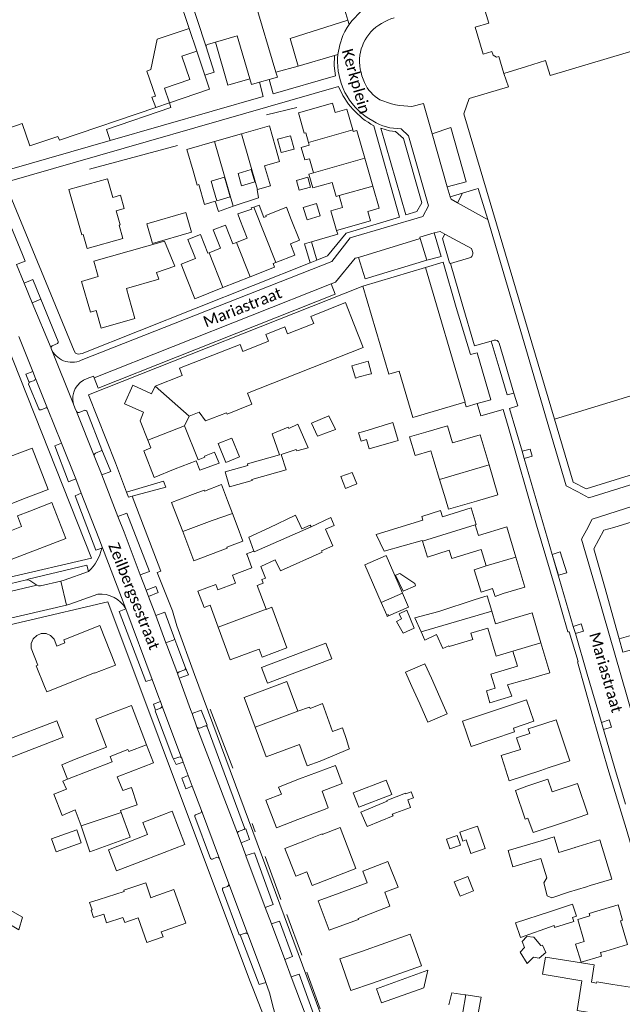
# Model space of a CAD drawing. Extents: x 177628 to 188968, y 384226 to 390673.
# Tile 192 of 256: x 184747 to 184882, y 384926 to 385147. Entities that reach past the tile are written whole.
import ezdxf

# ---------------------------------------------------------------- set-up
doc = ezdxf.new("R2010")
doc.units = 0
for name, color, linetype, lineweight in [('B01_D', 14, 'Continuous', 9), ('B01_F', 14, 'Continuous', 9), ('B01_T', 14, 'Continuous', 9), ('B02_D', 14, 'Continuous', 9), ('B02_F', 14, 'Continuous', 9), ('B02_T', 14, 'Continuous', 9), ('B07_D', 14, 'Continuous', 9), ('B11_F', 14, 'Continuous', 9), ('B11_S', 14, 'Continuous', 9), ('B14_F', 14, 'Continuous', 9), ('T01_F', 253, 'Continuous', 9), ('T01_T', 253, 'Continuous', 9), ('T03_F', 253, 'Continuous', 9), ('T03_T', 253, 'Continuous', 9), ('T04_F', 253, 'HAAG', 9), ('T04_T', 253, 'HAAG', 9), ('T05_F', 253, 'Continuous', 9), ('T22_D', 253, 'Continuous', 9), ('T22_F', 253, 'Continuous', 9), ('V00_F', 8, 'Continuous', 9), ('V00_T', 8, 'Continuous', 9), ('Z06', 7, 'Continuous', 9)]:
    doc.layers.add(name, color=color, linetype=linetype, lineweight=lineweight)
doc.styles.add('Legend', font='calibri.ttf')
doc.linetypes.add('HAAG', pattern='A,4,-1,[5,TOPOCAD.SHX,S=0.35,R=0,X=-0.35,Y=-0.35],-1', length=6)

msp = doc.modelspace()

# ---------------------------------------------------------------- linework, layer by layer
at = {"layer": 'B01_D', "linetype": 'Continuous'}
for points in [[(184864.564, 385137.539), (184865.574, 385134.149), (184886.896, 385140.498), (184885.847, 385144.02), (184889.175, 385145.011), (184888.067, 385148.733)], [(184810.568, 385121.234), (184810.905, 385121.331)], [(184804.137, 385118.114), (184805.069, 385114.873), (184801.713, 385113.91), (184802.987, 385109.464), (184800.123, 385108.643)], [(184811.696, 385118.571), (184809.877, 385118.051)], [(184785.677, 385112.824), (184786.592, 385109.641), (184786.971, 385109.749), (184788.248, 385105.298), (184790.669, 385105.993)], [(184796.552, 385109.427), (184795.748, 385112.234), (184798.721, 385113.086), (184799.502, 385110.361)], [(184790.263, 385108.66), (184789.726, 385110.531), (184792.724, 385111.391), (184793.243, 385109.582)], [(184812.479, 385109.002), (184816.788, 385110.234), (184817.693, 385107.068), (184818.374, 385107.263)], [(184800.123, 385108.643), (184800.004, 385108.609)], [(184767.712, 385106.874), (184769.456, 385107.368), (184770.297, 385104.4), (184768.454, 385103.878), (184769.349, 385100.719), (184769.131, 385100.657)], [(184818.374, 385107.263), (184819.142, 385104.582), (184816.521, 385103.832)], [(184807.666, 385101.912), (184806.587, 385104.661), (184801.984, 385102.844), (184802.079, 385102.603)], [(184796.181, 385101.919), (184797.82, 385097.765), (184795.387, 385096.805)], [(184795.387, 385096.805), (184794.626, 385096.505), (184792.98, 385100.678), (184790.217, 385099.588), (184791.841, 385095.472), (184789.273, 385094.459)], [(184771.411, 385094.838), (184779.33, 385097.07), (184781.639, 385091.455), (184777.477, 385090.048)], [(184789.273, 385094.459), (184789.007, 385094.354), (184787.354, 385098.545), (184784.54, 385097.435), (184786.205, 385093.214), (184783.008, 385091.953), (184784.239, 385088.837)], [(184770.783, 385086.458), (184771.316, 385084.56)], [(184797.872, 385063.057), (184823.778, 385073.298), (184821.69, 385078.585)], [(184783.77, 385055.708), (184784.798, 385057.888)], [(184784.798, 385057.888), (184787.068, 385058.785)], [(184786.804, 385048.093), (184783.77, 385055.708)], [(184837.814, 385054.329), (184834.126, 385053.24), (184835.359, 385049.085), (184838.894, 385050.134), (184839.56, 385047.888)], [(184781.68, 385046.07), (184786.353, 385047.898)], [(184785.575, 385040.361), (184788.167, 385041.351), (184788.253, 385041.127), (184792.027, 385042.565), (184793.387, 385038.996)], [(184748.357, 385039.587), (184745.101, 385038.341)], [(184842.163, 385039.417), (184842.869, 385037.037), (184849.117, 385038.887)], [(184749.196, 385036.632), (184746.411, 385035.551), (184747.333, 385033.196), (184740.894, 385030.671), (184741.253, 385029.752)], [(184852.534, 385014.258), (184853.368, 385011.436), (184856.766, 385012.442)], [(184847.883, 385009.333), (184851.647, 385010.445), (184853.489, 385004.199), (184857.252, 385005.309)], [(184857.252, 385005.309), (184858.261, 385001.898)], [(184859.232, 384998.614), (184860.671, 384999.044)], [(184767.215, 384991.312), (184763.911, 384990.048), (184766.322, 384983.761), (184759.568, 384981.17)], [(184862.119, 384988.336), (184860.675, 384987.862), (184861.014, 384986.84), (184858.055, 384985.858), (184858.927, 384983.231)], [(184768.683, 384977.139), (184772.187, 384978.477)], [(184819.081, 384975.681), (184817.541, 384979.678), (184809.496, 384976.667)], [(184863.502, 384978.59), (184865.185, 384979.148)], [(184809.109, 384967.565), (184815.237, 384969.94)], [(184776.386, 384967.699), (184774.447, 384966.948), (184775.5, 384964.21)], [(184810.826, 384962.882), (184814.569, 384964.358), (184814.61, 384964.254)], [(184864.123, 384962.985), (184856.21, 384960.624), (184857.282, 384957.031), (184863.544, 384958.9)], [(184773.035, 384957.826), (184779.249, 384960.218)], [(184871.899, 384961.563), (184871.155, 384961.331), (184871.165, 384961.299), (184867.551, 384960.196)], [(184818.369, 384951.116), (184824.628, 384953.43)], [(184873.706, 384952.523), (184874.58, 384952.786)], [(184776.789, 384950.278), (184776.243, 384950.086)], [(184876.069, 384947.04), (184874.326, 384946.521), (184874.468, 384946.046), (184871.768, 384945.238), (184873.244, 384940.305)], [(184822.643, 384945.44), (184822.724, 384945.22), (184820.828, 384944.523)], [(184778.588, 384942.437), (184779.441, 384942.736)], [(184823.361, 384938.068), (184834.304, 384941.907), (184834.717, 384940.732)], [(184876.855, 384937.796), (184878.04, 384938.146)], [(184836.802, 384934.799), (184825.863, 384930.972)], [(184875.46, 384935.088), (184874.825, 384931.155)], [(184872.685, 384931.5), (184865.163, 384932.714)], [(184875.959, 384930.972), (184876.006, 384931.262), (184879.62, 384930.681)]]:
    msp.add_lwpolyline(points, dxfattribs=at)
at = {"layer": 'B01_F', "linetype": 'Continuous'}
for points in [[(184812.479, 385109.002), (184811.579, 385112.052), (184812.618, 385112.36)], [(184771.411, 385094.838), (184763.475, 385092.591), (184764.482, 385089.135)], [(184787.201, 385045.819), (184791.548, 385047.356)], [(184848.794, 385033.587), (184849.534, 385031.19)], [(184852.661, 385019.307), (184850.177, 385018.521)], [(184855.119, 385018.165), (184853.271, 385017.542)], [(184763.616, 385000.422), (184752.954, 384996.179), (184752.436, 384997.387)], [(184801.781, 384996.633), (184806.691, 384998.513)], [(184859.232, 384998.614), (184856.085, 384997.763), (184856.997, 384995.196)], [(184810.506, 384981.624), (184811.22, 384979.606)], [(184769.605, 384969.129), (184769.429, 384969.613), (184773.172, 384970.898), (184771.904, 384974.788), (184769.987, 384974.069), (184768.683, 384977.139)], [(184857.847, 384974.11), (184860.367, 384975.027)], [(184815.952, 384970.217), (184815.237, 384969.94)], [(184869.263, 384967.181), (184861.794, 384964.675)], [(184818.632, 384965.804), (184814.61, 384964.254)], [(184824.628, 384953.43), (184823.671, 384956.024), (184829.274, 384958.208)], [(184773.035, 384957.826), (184768.566, 384956.105)], [(184770.184, 384951.805), (184775.142, 384953.382), (184776.243, 384950.086)], [(184873.706, 384952.523), (184869.733, 384951.311)], [(184822.643, 384945.44), (184829.702, 384948.184)], [(184775.34, 384940.054), (184779.012, 384941.294), (184778.588, 384942.437)], [(184875.46, 384935.088), (184864.533, 384936.799)], [(184876.855, 384937.796), (184877.083, 384937.008), (184872.543, 384935.691)], [(184874.825, 384931.155), (184875.959, 384930.972)]]:
    msp.add_lwpolyline(points, dxfattribs=at)
at = {"layer": 'B01_T', "linetype": 'Continuous'}
for points in [[(184779.92, 385159.38), (184784.81, 385144.665)], [(184855.23, 385134.63), (184854.12, 385138.41), (184853.6, 385138.26), (184852.81, 385138.71), (184852.56, 385139.54), (184850.6, 385138.97), (184848.82, 385144.99), (184851.88, 385145.89), (184850.33, 385151.12), (184851.1, 385151.41), (184849.947, 385155.449)], [(184784.81, 385144.665), (184777.685, 385142.33), (184776.23, 385135.47), (184775.38, 385135.16), (184777.27, 385129.54), (184776.47, 385129.28), (184777.365, 385126.985)], [(184860.3, 385136.21), (184864.564, 385137.539)], [(184860.3, 385136.21), (184855.23, 385134.63)], [(184777.365, 385126.985), (184755.81, 385119.65), (184755.4, 385120.53), (184749.16, 385118.43), (184747.48, 385123.42), (184742.955, 385121.87), (184740.23, 385129.59)], [(184810.568, 385121.234), (184809.263, 385125.799), (184816.896, 385127.981), (184817.489, 385125.904), (184820.096, 385126.649), (184821.43, 385121.978)], [(184790.517, 385119.412), (184796.542, 385121.138)], [(184796.542, 385121.138), (184802.76, 385122.92), (184804.137, 385118.114)], [(184821.43, 385121.978), (184821.527, 385121.639), (184822.373, 385121.881), (184824.149, 385115.665)], [(184785.677, 385112.824), (184784.3, 385117.63), (184790.517, 385119.412)], [(184824.149, 385115.665), (184825.933, 385109.422)], [(184767.712, 385106.874), (184766.522, 385111.065), (184757.896, 385108.62), (184760.775, 385098.462), (184761.093, 385098.553), (184761.976, 385095.439), (184769.967, 385097.704), (184769.131, 385100.657)], [(184825.933, 385109.422), (184827.354, 385104.448), (184824.802, 385103.719), (184825.397, 385101.634), (184817.771, 385099.455)], [(184817.771, 385099.455), (184816.521, 385103.832)], [(184804.219, 385092.272), (184808.479, 385093.955), (184807.487, 385096.465), (184809.503, 385097.261), (184807.666, 385101.912)], [(184798.442, 385089.073), (184803.938, 385091.245), (184803.625, 385092.037), (184804.219, 385092.272)], [(184823.704, 385087.035), (184837.694, 385091.159)], [(184837.694, 385091.159), (184846.575, 385061.026)], [(184764.482, 385089.135), (184760.763, 385088.081), (184762.719, 385081.182), (184764.012, 385081.549), (184765.129, 385077.609), (184772.679, 385079.749), (184771.316, 385084.56)], [(184784.239, 385088.837), (184786.077, 385084.187), (184792.352, 385086.667)], [(184792.352, 385086.667), (184798.442, 385089.073)], [(184846.472, 385060.996), (184834.888, 385057.583), (184831.827, 385067.969), (184829.523, 385067.29), (184823.704, 385087.035)], [(184821.69, 385078.585), (184819.825, 385083.31), (184812.025, 385080.21), (184812.735, 385078.67), (184806.805, 385076.335), (184806.24, 385077.9), (184801.94, 385076.175), (184802.57, 385074.69), (184796.81, 385072.38), (184796.205, 385073.955), (184782.665, 385068.62), (184783.27, 385067.02), (184777.18, 385064.625)], [(184777.18, 385064.625), (184776.37, 385062.875), (184772.185, 385064.805), (184770.36, 385060.655), (184774.62, 385058.78), (184773.865, 385056.875), (184775.59, 385052.49)], [(184846.575, 385061.026), (184846.472, 385060.996)], [(184837.814, 385054.329), (184842.608, 385055.752), (184843.746, 385051.917), (184849.92, 385053.75), (184851.915, 385047.03)], [(184744.742, 385048.838), (184749.683, 385050.732), (184753.238, 385041.459), (184748.357, 385039.587)], [(184775.59, 385052.49), (184776.255, 385050.8), (184774.68, 385050.105), (184776.96, 385044.195), (184781.68, 385046.07)], [(184851.915, 385047.03), (184853.91, 385040.31), (184849.117, 385038.887)], [(184783.366, 385032.04), (184780.878, 385038.573), (184785.575, 385040.361)], [(184749.196, 385036.632), (184754.114, 385038.532), (184757.205, 385030.531), (184743.062, 385025.068)], [(184795.543, 385033.369), (184796.848, 385029.93), (184793.263, 385028.565), (184793.342, 385028.36), (184785.853, 385025.508), (184783.366, 385032.04)], [(184857.929, 385026.346), (184855.9, 385033.102), (184849.534, 385031.19)], [(184791.285, 385010.69), (184789.484, 385015.557), (184788.152, 385015.064), (184786.788, 385018.749), (184790.82, 385020.242), (184791.261, 385019.051), (184795.188, 385020.504), (184794.521, 385022.309), (184798.855, 385023.913), (184797.772, 385026.838)], [(184797.772, 385026.838), (184797.682, 385027.082), (184799.309, 385027.684)], [(184843.607, 385025.998), (184843.033, 385027.909)], [(184855.119, 385018.165), (184859.95, 385019.616), (184857.929, 385026.346)], [(184802.032, 385014.624), (184803.336, 385015.107), (184806.7, 385006.02), (184801.139, 385003.961), (184800.486, 385005.725), (184798.629, 385005.037)], [(184863.527, 385007.161), (184861.552, 385013.854), (184856.766, 385012.442)], [(184763.616, 385000.422), (184763.653, 385000.329), (184768.325, 385002.18), (184764.823, 385011.02), (184756.792, 385007.838), (184757.017, 385007.147), (184755.207, 385006.432), (184754.593, 385007.984), (184753.816, 385008.763), (184752.808, 385009.202), (184751.708, 385009.239), (184750.696, 385008.795), (184749.91, 385008.047), (184749.458, 385007.034), (184749.46, 385005.942), (184750.948, 385002.175), (184750.594, 385002.035), (184752.436, 384997.387)], [(184798.629, 385005.037), (184794.01, 385003.327), (184791.285, 385010.69)], [(184860.671, 384999.044), (184865.501, 385000.469), (184863.527, 385007.161)], [(184799.563, 384988.255), (184797.107, 384994.908), (184801.781, 384996.633)], [(184767.215, 384991.312), (184771.891, 384993.105), (184775.259, 384984.316)], [(184865.185, 384979.148), (184870.01, 384980.751), (184866.955, 384989.943), (184862.119, 384988.336)], [(184810.506, 384981.624), (184809.495, 384984.363), (184802.018, 384981.604), (184799.563, 384988.255)], [(184775.259, 384984.316), (184776.817, 384980.251), (184772.187, 384978.477)], [(184811.22, 384979.606), (184814.099, 384980.669)], [(184809.109, 384967.565), (184804.383, 384965.738), (184801.998, 384971.908), (184805.46, 384973.241), (184804.833, 384974.864), (184809.496, 384976.667)], [(184869.263, 384967.181), (184874.056, 384968.786), (184871.75, 384975.674), (184866.06, 384973.769), (184865.108, 384976.614), (184860.367, 384975.027)], [(184779.249, 384960.218), (184783.874, 384962.002), (184780.991, 384969.475), (184776.386, 384967.699)], [(184810.826, 384962.882), (184806.246, 384961.074), (184808.681, 384954.908), (184811.131, 384955.876)], [(184874.58, 384952.786), (184879.394, 384954.26), (184876.707, 384963.035), (184871.899, 384961.563)], [(184811.131, 384955.876), (184812.337, 384952.795), (184822.129, 384956.65)], [(184779.441, 384942.736), (184784.063, 384944.378), (184781.387, 384951.912), (184776.789, 384950.278)], [(184818.369, 384951.116), (184813.71, 384949.396), (184816.147, 384942.794), (184820.828, 384944.523)], [(184878.04, 384938.146), (184882.901, 384939.595), (184881.313, 384944.923), (184881.822, 384945.075), (184880.815, 384948.455), (184876.069, 384947.04)], [(184823.361, 384938.068), (184818.544, 384936.383), (184821.028, 384929.281), (184825.863, 384930.972)], [(184878.493, 384923.736), (184883.339, 384922.955), (184884.458, 384929.902), (184879.62, 384930.681)]]:
    msp.add_lwpolyline(points, dxfattribs=at)
at = {"layer": 'B02_D', "linetype": 'Continuous'}
for points in [[(184808.28, 385117.686), (184805.386, 385116.904), (184804.577, 385119.897), (184807.471, 385120.679), (184808.28, 385117.686)], [(184797.978, 385046.823), (184792.907, 385045.396), (184793.849, 385042.049), (184798.92, 385043.476), (184798.857, 385043.701)], [(184837.119, 385034.597), (184836.858, 385035.43), (184841.044, 385036.743), (184841.489, 385035.324), (184847.912, 385037.337), (184849.061, 385033.671), (184848.794, 385033.587)], [(184848.852, 385016.865), (184851.53, 385017.656), (184852.534, 385014.258)], [(184861.918, 384989.591), (184857.364, 384988.055), (184857.646, 384987.219), (184847.889, 384983.928), (184845.98, 384989.588), (184860.292, 384994.413), (184861.918, 384989.591)]]:
    msp.add_lwpolyline(points, dxfattribs=at)
at = {"layer": 'B02_F', "linetype": 'Continuous'}
for points in [[(184812.419, 385005.974), (184800.98, 385001.661), (184802.32, 384998.142), (184816.723, 385003.557)], [(184743.473, 384985.177), (184755.186, 384989.681), (184756.603, 384985.993), (184744.89, 384981.489)], [(184830.167, 384973.21), (184822.801, 384970.333), (184821.549, 384973.547)], [(184829.129, 384971.692), (184823.217, 384969.271), (184824.617, 384966.016)], [(184771.599, 384963.631), (184769.605, 384969.129)], [(184857.857, 384944.429), (184865.666, 384947.026)], [(184865.666, 384947.026), (184870.577, 384948.659), (184871.474, 384945.961), (184870.619, 384945.636), (184870.925, 384944.731)], [(184837.337, 384929.909), (184827.854, 384926.523), (184826.75, 384929.695), (184838.208, 384933.876)]]:
    msp.add_lwpolyline(points, dxfattribs=at)
at = {"layer": 'B02_T', "linetype": 'Continuous'}
for points in [[(184780.404, 385128.019), (184779.283, 385131.314), (184784.972, 385133.25), (184783.194, 385138.475), (184786.498, 385139.6)], [(184786.498, 385139.6), (184788.318, 385134.25)], [(184788.318, 385134.25), (184789.397, 385131.08), (184780.404, 385128.019)], [(184799.309, 385027.684), (184798.14, 385030.842), (184802.704, 385032.885)], [(184827.793, 385016.18), (184824.114, 385024.634), (184828.882, 385026.709), (184832.561, 385018.254)], [(184832.561, 385018.254), (184827.793, 385016.18)], [(184816.723, 385003.557), (184815.39, 385007.094), (184812.419, 385005.974)]]:
    msp.add_lwpolyline(points, dxfattribs=at)
at = {"layer": 'B07_D', "linetype": 'Continuous'}
for points in [[(184800.123, 385108.643), (184796.542, 385121.138)], [(184821.43, 385121.978), (184811.53, 385119.15)], [(184794.684, 385104.873), (184790.517, 385119.412)], [(184824.149, 385115.665), (184812.618, 385112.36)], [(184825.933, 385109.422), (184818.374, 385107.263)], [(184804.219, 385092.272), (184799.3, 385104.721)], [(184798.442, 385089.073), (184795.387, 385096.805)], [(184792.352, 385086.667), (184789.273, 385094.459)], [(184777.18, 385064.625), (184784.798, 385057.888)], [(184775.59, 385052.49), (184783.77, 385055.708)], [(184840.834, 385043.741), (184851.915, 385047.03)], [(184783.366, 385032.04), (184789.996, 385034.564), (184794.481, 385036.14)], [(184799.309, 385027.684), (184799.363, 385027.537), (184812.097, 385033.129)], [(184836.999, 385029.886), (184848.794, 385033.587)], [(184857.929, 385026.346), (184851.289, 385024.35)], [(184791.285, 385010.69), (184802.017, 385014.664)], [(184836.708, 385009.582), (184852.534, 385014.258)], [(184857.252, 385005.309), (184863.527, 385007.161)], [(184799.563, 384988.255), (184809.162, 384991.813)], [(184757.578, 384976.621), (184767.603, 384980.497), (184767.143, 384981.724), (184771.13, 384983.254), (184771.305, 384982.798), (184775.259, 384984.316)], [(184760.649, 384966.159), (184769.605, 384969.129)], [(184844.813, 384916.693), (184844.718, 384916.712), (184846.754, 384928.338)]]:
    msp.add_lwpolyline(points, dxfattribs=at)
at = {"layer": 'B11_F', "linetype": 'Continuous'}
for points in [[(184777.477, 385090.048), (184777.994, 385088.579), (184770.783, 385086.458)], [(184837.546, 385007.71), (184836.708, 385009.582)], [(184837.546, 385007.71), (184840.186, 385009.036), (184841.6, 385005.902)], [(184847.883, 385009.333), (184848.325, 385007.899), (184843.025, 385006.332), (184842.957, 385006.461), (184841.6, 385005.902)], [(184856.421, 384976.277), (184855.286, 384979.827), (184854.625, 384981.896), (184858.927, 384983.231)], [(184863.502, 384978.59), (184856.421, 384976.277)], [(184863.544, 384958.9), (184864.866, 384954.565)], [(184864.866, 384954.565), (184864.151, 384953.445), (184864.961, 384950.54), (184865.94, 384950.089), (184869.733, 384951.311)]]:
    msp.add_lwpolyline(points, dxfattribs=at)
at = {"layer": 'B11_S', "linetype": 'Continuous'}
for points in [[(184810.905, 385121.331), (184811.53, 385119.15)], [(184811.53, 385119.15), (184811.696, 385118.571)], [(184812.618, 385112.36), (184811.712, 385115.487), (184810.709, 385115.246), (184809.877, 385118.051)], [(184796.552, 385109.427), (184799.502, 385110.361)], [(184790.263, 385108.66), (184790.996, 385106.096), (184793.996, 385107.019), (184793.243, 385109.582)], [(184800.004, 385108.609), (184800.316, 385106.803), (184794.684, 385104.873)], [(184794.684, 385104.873), (184791.375, 385103.739), (184790.669, 385105.993)], [(184799.3, 385104.721), (184798.723, 385104.503), (184798.826, 385104.268), (184795.685, 385103.175), (184796.181, 385101.919)], [(184802.079, 385102.603), (184801.551, 385102.375), (184800.449, 385105.155), (184799.3, 385104.721)], [(184793.168, 385058.656), (184793.287, 385058.379), (184798.852, 385060.579), (184797.872, 385063.057)], [(184793.168, 385058.656), (184788.485, 385056.873), (184787.068, 385058.785)], [(184791.548, 385047.356), (184790.5, 385049.866), (184788.26, 385048.931), (184788.321, 385048.731), (184786.804, 385048.093)], [(184786.353, 385047.898), (184787.201, 385045.819)], [(184840.834, 385043.741), (184839.56, 385047.888)], [(184842.163, 385039.417), (184840.834, 385043.741)], [(184793.387, 385038.996), (184794.481, 385036.14)], [(184794.481, 385036.14), (184795.543, 385033.369)], [(184802.017, 385014.664), (184800.06, 385020.005), (184801.38, 385020.477), (184801.061, 385021.338), (184801.868, 385021.658), (184800.854, 385024.232), (184804.07, 385025.735), (184805.283, 385023.282), (184814.576, 385027.454), (184814.465, 385027.778), (184816.951, 385028.844), (184815.323, 385032.594), (184817.259, 385033.437), (184816.512, 385035.205), (184812.097, 385033.129)], [(184843.033, 385027.909), (184838.126, 385026.309), (184836.999, 385029.886)], [(184843.607, 385025.998), (184850.177, 385028.035), (184851.289, 385024.35)], [(184851.289, 385024.35), (184848.569, 385023.514), (184850.177, 385018.521)], [(184853.271, 385017.542), (184852.661, 385019.307)], [(184802.032, 385014.624), (184802.017, 385014.664)], [(184856.997, 384995.196), (184852.118, 384993.685), (184851.366, 384996.375), (184853.307, 384996.964), (184852.296, 385000.117), (184858.261, 385001.898)], [(184806.691, 384998.513), (184809.162, 384991.813)], [(184809.162, 384991.813), (184811.711, 384992.746), (184811.874, 384992.48), (184814.654, 384993.557), (184816.86, 384987.318), (184819.109, 384988.123), (184820.006, 384985.511)], [(184820.006, 384985.511), (184820.622, 384983.508)], [(184820.622, 384983.508), (184820.663, 384983.402), (184814.099, 384980.669)], [(184759.568, 384981.17), (184756.289, 384979.861), (184757.578, 384976.621)], [(184757.578, 384976.621), (184756.583, 384976.193), (184757.358, 384974.357), (184754.508, 384973.283), (184756.409, 384968.528), (184759.298, 384969.728), (184760.649, 384966.159)], [(184819.081, 384975.681), (184814.584, 384973.916), (184815.952, 384970.217)], [(184857.847, 384974.11), (184859.987, 384967.641), (184860.621, 384967.863), (184861.794, 384964.675)], [(184822.129, 384956.65), (184818.632, 384965.804)], [(184775.5, 384964.21), (184766.736, 384960.777), (184768.566, 384956.105)], [(184867.551, 384960.196), (184866.485, 384963.69), (184864.123, 384962.985)], [(184829.702, 384948.184), (184828.589, 384951.329), (184831.58, 384952.42), (184829.274, 384958.208)], [(184770.184, 384951.805), (184770.29, 384951.495), (184764.645, 384949.693), (184762.484, 384949.04), (184763.1, 384947.364), (184762.9, 384947.266), (184763.427, 384945.682), (184765.728, 384946.392), (184766.331, 384944.481), (184770.011, 384945.66), (184770.416, 384944.523), (184773.401, 384945.587), (184775.34, 384940.054)], [(184836.802, 384934.799), (184834.717, 384940.732)], [(184872.543, 384935.691), (184871.299, 384939.694), (184873.244, 384940.305)], [(184864.533, 384936.799), (184863.872, 384932.941), (184865.163, 384932.714)], [(184874.885, 384924.32), (184871.625, 384924.846), (184872.685, 384931.5)], [(184842.941, 384926.129), (184843.574, 384928.81), (184846.511, 384928.374)], [(184846.754, 384928.338), (184846.511, 384928.374)]]:
    msp.add_lwpolyline(points, dxfattribs=at)
at = {"layer": 'B14_F', "linetype": 'Continuous'}
for points in [[(184811.999, 385109.172), (184811.401, 385111.374), (184808.847, 385110.68), (184809.445, 385108.478), (184811.999, 385109.172)], [(184785.326, 385099.065), (184784.039, 385103.482), (184775.322, 385100.945), (184776.609, 385096.528), (184785.326, 385099.065)], [(184811.193, 385101.824), (184810.337, 385104.621), (184813.278, 385105.521), (184814.134, 385102.724), (184811.193, 385101.824)], [(184825.197, 385067.284), (184825.596, 385067.382), (184824.838, 385070.225), (184821.238, 385069.15), (184822.07, 385066.436), (184822.87, 385066.671)], [(184822.87, 385066.671), (184825.197, 385067.284)], [(184817.529, 385054.874), (184816.067, 385057.984), (184812.177, 385056.321), (184813.549, 385053.396), (184817.529, 385054.874)], [(184805.371, 385049.281), (184808.743, 385050.461), (184808.914, 385050.138), (184811.439, 385050.773), (184809.159, 385056.072), (184807.091, 385055.167), (184806.996, 385055.403), (184803.394, 385053.921), (184804.996, 385049.21)], [(184822.727, 385054.137), (184823.911, 385054.469), (184830.396, 385056.452), (184831.563, 385052.451), (184825.126, 385050.591), (184824.468, 385052.661)], [(184791.306, 385051.742), (184794.357, 385052.996), (184796.085, 385048.792), (184793.034, 385047.538), (184791.306, 385051.742)], [(184822.727, 385054.137), (184823.323, 385052.327)], [(184824.468, 385052.661), (184823.323, 385052.327)], [(184804.996, 385049.21), (184797.843, 385047.212), (184797.978, 385046.823)], [(184798.857, 385043.701), (184806.532, 385045.846), (184805.371, 385049.281)], [(184821.311, 385045.305), (184818.759, 385044.37), (184819.808, 385041.695), (184822.331, 385042.712), (184821.311, 385045.305)], [(184812.097, 385033.129), (184811.871, 385033.528), (184810.007, 385032.693), (184808.611, 385035.705), (184802.704, 385032.885)], [(184836.937, 385030.081), (184828.425, 385027.678), (184826.694, 385031.409), (184837.119, 385034.597)], [(184836.999, 385029.886), (184836.937, 385030.081)], [(184832.743, 385018.721), (184835.499, 385019.929), (184835.339, 385020.46), (184831.981, 385022.666), (184831.016, 385022.276), (184832.743, 385018.721)], [(184836.708, 385009.582), (184835.294, 385012.739), (184840.659, 385014.153), (184848.852, 385016.865)], [(184835.161, 385010.446), (184832.724, 385009.287), (184831.202, 385011.9), (184832.307, 385012.536), (184831.847, 385013.607), (184833.501, 385014.443), (184835.161, 385010.446)], [(184839.017, 384999.241), (184837.557, 385002.453), (184833.22, 385000.573), (184834.677, 384997.378)], [(184839.017, 384999.241), (184841.936, 384992.591)], [(184836.418, 384993.513), (184834.677, 384997.378)], [(184841.936, 384992.591), (184842.528, 384991.242), (184838.241, 384989.36), (184836.418, 384993.513)], [(184821.549, 384973.547), (184828.915, 384976.424), (184830.167, 384973.21)], [(184829.129, 384971.692), (184829.053, 384971.877), (184833.244, 384973.512), (184833.285, 384973.376), (184834.514, 384973.822), (184835.046, 384972.459), (184833.746, 384972.005), (184834.351, 384970.319), (184830.256, 384968.803), (184830.459, 384968.391), (184824.617, 384966.016)], [(184754.026, 384963.259), (184755.042, 384960.377), (184760.679, 384962.365), (184759.663, 384965.247), (184754.026, 384963.259)], [(184760.649, 384966.159), (184762.57, 384960.36), (184771.599, 384963.631)], [(184851.054, 384961.088), (184847.819, 384960), (184846.808, 384963.007), (184846.074, 384962.76), (184845.404, 384964.752), (184849.374, 384966.086), (184851.054, 384961.088)], [(184843.116, 384961.045), (184842.395, 384963.17), (184844.783, 384963.98), (184845.504, 384961.855), (184843.116, 384961.045)], [(184844.151, 384953.636), (184847.159, 384954.842), (184848.441, 384951.644), (184845.433, 384950.438), (184844.151, 384953.636)], [(184741.191, 384946.197), (184746.717, 384942.858), (184747.525, 384945.717), (184742.485, 384948.589)], [(184870.925, 384944.731), (184866.599, 384943.423), (184866.489, 384943.86)], [(184866.489, 384943.86), (184858.968, 384941.179), (184857.857, 384944.429)], [(184859.361, 384940.246), (184859.883, 384938.974), (184858.885, 384937.877), (184860.445, 384935.351), (184861.842, 384936.758), (184863.162, 384936.561), (184864.599, 384937.808), (184863.908, 384939.486), (184863.513, 384939.367), (184861.97, 384941.278), (184860.402, 384941.404), (184859.361, 384940.246)], [(184837.337, 384929.909), (184838.208, 384933.876)], [(184849.23, 384922.951), (184850.19, 384927.828), (184846.754, 384928.338)]]:
    msp.add_lwpolyline(points, dxfattribs=at)
at = {"layer": 'T01_F', "linetype": 'Continuous'}
msp.add_lwpolyline([(184827.793, 385016.18), (184829.021, 385013.356)], dxfattribs=at)
at = {"layer": 'T01_T', "linetype": 'Continuous'}
for points in [[(184829.438, 385013.199), (184833.913, 385015.146), (184832.561, 385018.254)], [(184829.021, 385013.356), (184829.315, 385013.483), (184829.438, 385013.199)], [(184829.438, 385013.199), (184829.145, 385013.071), (184829.021, 385013.356)]]:
    msp.add_lwpolyline(points, dxfattribs=at)
at = {"layer": 'T03_F', "linetype": 'Continuous'}
msp.add_lwpolyline([(184808.944, 385126.968), (184802.095, 385125.323)], dxfattribs=at)
at = {"layer": 'T03_T', "linetype": 'Continuous'}
for points in [[(184784.81, 385144.665), (184786.498, 385139.6)], [(184855.23, 385134.63), (184856.24, 385131.6), (184847.44, 385129.03), (184846.292, 385125.593)], [(184811.128, 384933.428), (184814.109, 384925.211)]]:
    msp.add_lwpolyline(points, dxfattribs=at)
at = {"layer": 'T04_F', "linetype": 'HAAG'}
for points in [[(184866.585, 385057.21), (184911.255, 385070.845), (184927.51, 385075.961), (184925.978, 385081.642), (184911.274, 385130.471), (184903.458, 385158.363), (184893.159, 385155.614)], [(184794.594, 384979.105), (184789.53, 384992.309)], [(184799.592, 384964.833), (184798.951, 384966.672)], [(184805.294, 384949.684), (184801.797, 384959.346)], [(184810.047, 384937.217), (184806.692, 384946.312)]]:
    msp.add_lwpolyline(points, dxfattribs=at)
at = {"layer": 'T04_T', "linetype": 'HAAG'}
for points in [[(184866.585, 385057.21), (184846.292, 385125.593)], [(184762.95, 385026.08), (184744.369, 385021.774)], [(184880, 385011.755), (184877.885, 385019.304)], [(184789.614, 384954.998), (184798.488, 384931.34)]]:
    msp.add_lwpolyline(points, dxfattribs=at)
at = {"layer": 'T05_F', "linetype": 'Continuous'}
for points in [[(184782.174, 385118.513), (184762.5, 385113.176)], [(184812.177, 385096.912), (184818.052, 385098.621), (184817.771, 385099.455)]]:
    msp.add_lwpolyline(points, dxfattribs=at)
at = {"layer": 'T22_D', "linetype": 'Continuous'}
for points in [[(184811.86, 385092.221), (184813.357, 385092.816)], [(184849.263, 385060.713), (184850.058, 385057.971)]]:
    msp.add_lwpolyline(points, dxfattribs=at)
at = {"layer": 'T22_F', "linetype": 'Continuous'}
for points in [[(184810.645, 385096.466), (184812.177, 385096.912)], [(184779.581, 385041.978), (184779.053, 385043.367)]]:
    msp.add_lwpolyline(points, dxfattribs=at)
at = {"layer": 'V00_F', "linetype": 'Continuous'}
for points in [[(184807.408, 385142.437), (184820.34, 385146.57)], [(184817.322, 385138.654), (184818.103, 385138.881)], [(184809.2, 385136.29), (184817.322, 385138.654)], [(184839.198, 385121.089), (184843.397, 385122.513), (184846.776, 385110.382), (184842.567, 385109.258)], [(184743.592, 385110.193), (184759.054, 385072.492), (184759.375, 385071.972), (184759.943, 385071.785), (184760.881, 385071.95), (184811.86, 385092.221)], [(184850.927, 385102.314), (184851.669, 385101.908), (184849.485, 385108.89), (184849.003, 385108.736)], [(184844.886, 385105.622), (184843.458, 385106.447), (184843.21, 385107)], [(184846.014, 385107.84), (184844.886, 385105.622)], [(184844.886, 385105.622), (184850.927, 385102.314)], [(184812.177, 385096.912), (184813.357, 385092.816)], [(184836.515, 385097.665), (184837.984, 385092.803)], [(184810.645, 385096.466), (184811.86, 385092.221)], [(184747.55, 385094.057), (184748.143, 385092.566), (184746.192, 385091.845)], [(184813.357, 385092.816), (184815.755, 385093.77)], [(184837.984, 385092.803), (184824.167, 385088.625), (184822.688, 385093.448)], [(184747.902, 385087.693), (184749.83, 385088.487)], [(184816.586, 385087.488), (184817.483, 385085.213)], [(184758.925, 385060.606), (184753.927, 385073.064)], [(184749.017, 385065.417), (184748.268, 385067.279), (184749.814, 385067.886)], [(184749.017, 385065.417), (184749.216, 385065.545), (184750.23, 385065.862), (184750.426, 385066.361)], [(184763.555, 385066.455), (184764.475, 385064.195)], [(184753.119, 385059.641), (184752.885, 385059.829), (184752.71, 385059.78), (184751.674, 385059.34), (184751.313, 385059.348), (184751.149, 385059.573), (184748.885, 385065.079), (184749.017, 385065.417)], [(184759.423, 385043.837), (184757.837, 385043.215), (184754.741, 385051.289), (184756.249, 385051.832)], [(184779.053, 385043.367), (184770.812, 385040.886)], [(184779.581, 385041.978), (184772.086, 385040.02)], [(184775.178, 385018.965), (184777.336, 385019.788), (184777.873, 385018.402), (184775.717, 385017.553)], [(184881.037, 385008.055), (184887.289, 385009.801)], [(184779.621, 385007.116), (184781.627, 385007.89)], [(184784.005, 385001.552), (184784.657, 384999.952), (184782.618, 384999.212)], [(184776.826, 384993.385), (184778.395, 384993.987)], [(184785.454, 384991.341), (184787.537, 384992.092)], [(184785.514, 384975.035), (184784.091, 384974.491), (184783.184, 384976.877), (184784.614, 384977.431)]]:
    msp.add_lwpolyline(points, dxfattribs=at)
at = {"layer": 'V00_T', "linetype": 'Continuous'}
for points in [[(185014.415, 385221.899), (185025.542, 385220.889), (185025.288, 385191.049), (185025.132, 385152.167), (185025.097, 385116.401), (185025.11, 385109.46), (185025.054, 385100.801), (185025.073, 385093.072), (185025.189, 385091.036), (185022.909, 385087.712), (184968.24, 385070.699), (184968.152, 385070.983), (184873.645, 385041.601), (184870.763, 385043.133)], [(184788.655, 385140.56), (184782.199, 385160.138)], [(184824.653, 385158.249), (184799.51, 385150.76), (184804.2, 385134.91)], [(184818.989, 385151.083), (184820.34, 385146.57)], [(184819.23, 385143.152), (184819.655, 385144.035), (184820.139, 385144.888), (184820.631, 385145.599)], [(184820.34, 385146.57), (184820.631, 385145.599)], [(184818.103, 385138.881), (184818.501, 385141.06), (184819.23, 385143.152)], [(184788.956, 385141.122), (184790.74, 385141.638)], [(184790.74, 385141.638), (184795.582, 385143.038), (184798.43, 385133.41)], [(184798.43, 385133.41), (184793.49, 385131.99), (184790.74, 385141.638)], [(184807.408, 385142.437), (184809.2, 385136.29)], [(184788.318, 385134.25), (184790.429, 385134.92), (184788.655, 385140.56)], [(184818.03, 385137.187), (184818.041, 385138.035), (184818.103, 385138.881)], [(184817.569, 385134.072), (184817.278, 385136.354), (184817.322, 385138.654)], [(184804.2, 385134.91), (184804.55, 385133.81), (184802.719, 385133.294)], [(184809.2, 385136.29), (184804.2, 385134.91)], [(184800.534, 385132.678), (184801.382, 385129.428), (184767.162, 385119.61)], [(184800.534, 385132.678), (184798.73, 385132.17), (184798.43, 385133.41)], [(184802.719, 385133.294), (184800.534, 385132.678)], [(184802.719, 385133.294), (184803.627, 385130.072), (184817.569, 385134.072)], [(184818.243, 385131.698), (184743.592, 385110.193)], [(184780.404, 385128.019), (184780.751, 385126.998), (184766.318, 385122.061), (184767.162, 385119.61)], [(184780.404, 385128.019), (184777.365, 385126.985)], [(184839.198, 385121.089), (184837.25, 385127.93), (184834.68, 385127.26)], [(184762.95, 385026.08), (184745.41, 385070.34), (184739.91, 385083.84), (184722.14, 385126.13), (184710.81, 385122.14)], [(184760.645, 385070.42), (184816.73, 385092.55), (184820.825, 385097.795), (184837.075, 385102.56), (184838.37, 385105), (184833.89, 385120.68), (184832.24, 385122.26)], [(184815.755, 385093.77), (184819.98, 385098.88), (184831.898, 385102.434), (184826.15, 385122.91)], [(184827.73, 385122.4), (184829.62, 385121.8), (184831, 385121.62), (184832.77, 385120.03), (184836.87, 385105.64), (184835.74, 385103.69), (184833.28, 385102.98), (184827.73, 385122.4)], [(184842.567, 385109.258), (184839.198, 385121.089)], [(184767.162, 385119.61), (184744.614, 385113.14)], [(184843.21, 385107), (184842.567, 385109.258)], [(184849.003, 385108.736), (184846.014, 385107.84)], [(184846.014, 385107.84), (184843.21, 385107)], [(184747.55, 385094.057), (184742.825, 385105.522)], [(184851.669, 385101.908), (184860.186, 385073.046), (184864.959, 385056.713), (184869.212, 385042.312), (184871.78, 385040.919), (184874.235, 385039.585), (184969.652, 385069.282)], [(184839.677, 385098.912), (184840.975, 385099.269), (184842.063, 385098.663)], [(184822.688, 385093.448), (184836.515, 385097.665)], [(184836.515, 385097.665), (184836.432, 385097.94), (184839.677, 385098.912)], [(184839.677, 385098.912), (184841.238, 385093.663), (184837.984, 385092.803)], [(184843.283, 385092.071), (184843.1, 385092.212), (184841.483, 385097.651), (184842.063, 385098.663)], [(184842.063, 385098.663), (184842.064, 385098.662), (184848.013, 385095.419), (184848.272, 385094.559)], [(184816.586, 385087.488), (184817.6, 385087.89), (184821.99, 385093.235), (184822.688, 385093.448)], [(184847.567, 385093.333), (184843.283, 385092.071)], [(184746.192, 385091.845), (184747.902, 385087.693)], [(184837.694, 385091.159), (184841.626, 385092.34), (184844.56, 385082.227), (184847.749, 385071.679), (184849.297, 385072.08), (184852.346, 385061.579), (184849.263, 385060.713)], [(184843.283, 385092.071), (184845.894, 385083.042), (184848.694, 385073.635), (184852.432, 385074.718)], [(184751.636, 385084.075), (184749.83, 385088.487)], [(184747.902, 385087.693), (184749.717, 385083.286)], [(184823.704, 385087.035), (184762.295, 385062.685), (184768.334, 385047.423)], [(184763.555, 385066.455), (184816.586, 385087.488)], [(184749.717, 385083.286), (184751.636, 385084.075)], [(184755.497, 385074.643), (184751.636, 385084.075)], [(184764.475, 385064.195), (184817.483, 385085.213)], [(184749.717, 385083.286), (184753.902, 385073.124)], [(184746.673, 385075.712), (184749.814, 385067.886)], [(184852.432, 385074.718), (184853.048, 385074.918)], [(184753.902, 385073.124), (184753.92, 385073.438), (184754.147, 385073.656)], [(184753.927, 385073.064), (184753.902, 385073.124)], [(184754.147, 385073.656), (184755.353, 385074.185)], [(184755.353, 385074.185), (184755.537, 385074.379), (184755.497, 385074.643)], [(184857.462, 385063.058), (184855.961, 385062.653), (184854.199, 385068.735), (184852.432, 385074.718)], [(184854.217, 385074.245), (184855.537, 385069.666), (184857.462, 385063.058)], [(184749.814, 385067.886), (184750.426, 385066.361)], [(184750.426, 385066.361), (184753.119, 385059.641)], [(184761.98, 385066.32), (184763.415, 385066.875), (184763.555, 385066.455)], [(184879.868, 385032.996), (184992.443, 385067.832)], [(184857.462, 385063.058), (184858.375, 385060.177), (184856.475, 385059.64), (184859.303, 385050.028)], [(184753.119, 385059.641), (184756.249, 385051.832)], [(184759.222, 385059.795), (184758.925, 385060.606)], [(184759.572, 385058.929), (184759.222, 385059.795)], [(184849.263, 385060.713), (184846.798, 385060.021), (184846.472, 385060.996)], [(184887.054, 384950.413), (184886.217, 384953.278), (184882.839, 384964.821), (184878.539, 384979.015), (184875.158, 384990.657), (184871.708, 385002.927), (184871.868, 385002.98), (184869.883, 385009.634), (184869.562, 385009.586), (184866.702, 385019.497), (184862.579, 385033.485), (184856.193, 385055.587), (184855.06, 385059.422), (184850.058, 385057.971)], [(184763.584, 385048.999), (184759.572, 385058.929)], [(184760.211, 385058.688), (184759.851, 385058.7), (184759.572, 385058.929)], [(184761.481, 385059.201), (184760.211, 385058.688)], [(184761.89, 385059.007), (184761.721, 385059.18), (184761.481, 385059.201)], [(184761.89, 385059.007), (184765.304, 385050.362)], [(184870.763, 385043.133), (184866.585, 385057.21)], [(184756.249, 385051.832), (184759.423, 385043.837)], [(184859.303, 385050.028), (184861.102, 385050.543), (184861.536, 385048.946), (184859.785, 385048.388)], [(184763.584, 385048.999), (184765.278, 385044.756)], [(184763.844, 385049.587), (184765.256, 385050.181), (184765.304, 385050.362)], [(184765.278, 385044.756), (184767.273, 385045.519), (184765.304, 385050.362)], [(184859.785, 385048.388), (184859.781, 385048.387), (184859.303, 385050.028)], [(184859.785, 385048.388), (184862.931, 385037.678), (184866.079, 385026.96)], [(184768.334, 385047.423), (184770.812, 385040.886)], [(184765.278, 385044.756), (184768.872, 385035.461)], [(184759.423, 385043.837), (184760.677, 385040.636)], [(184765.239, 385028.333), (184763.919, 385027.871), (184759.292, 385040.081), (184760.677, 385040.636)], [(184760.677, 385040.636), (184764.6, 385030.57)], [(184770.812, 385040.886), (184771.227, 385039.792), (184772.086, 385040.02)], [(184772.086, 385040.02), (184778.505, 385023.165), (184777.688, 385022.878), (184781.06, 385014.314)], [(184884.07, 385037.767), (184874.968, 385034.813), (184873.715, 385032.404), (184872.642, 385030.385), (184876.074, 385018.613), (184893.9, 384956.72)], [(184773.885, 385022.354), (184775.915, 385023.119), (184770.902, 385036.212), (184768.872, 385035.461)], [(184768.872, 385035.461), (184770.241, 385031.953), (184773.885, 385022.354)], [(184875.396, 385028.183), (184877.642, 385032.346), (184879.868, 385032.996)], [(184764.6, 385030.57), (184765.455, 385028.408)], [(184765.262, 385028.446), (184765.239, 385028.333)], [(184765.455, 385028.408), (184765.239, 385028.333)], [(184770.642, 385014.764), (184765.455, 385028.408)], [(184866.079, 385026.96), (184867.832, 385027.503), (184869.34, 385022.836), (184867.438, 385022.293), (184866.079, 385026.96)], [(184866.079, 385026.96), (184870.776, 385010.828)], [(184877.885, 385019.304), (184875.396, 385028.183)], [(184762.267, 385023.138), (184761.923, 385024.516), (184748.822, 385021.415), (184748.391, 385021.226)], [(184762.267, 385023.138), (184756.846, 385021.158), (184756.106, 385020.963)], [(184773.885, 385022.354), (184775.178, 385018.965)], [(184881.037, 385008.055), (184881.87, 385005.08), (184898.55, 385009.52), (184905.205, 385010.925), (184911.615, 385011.995), (184916.225, 385012.545), (184919.605, 385012.79), (184926.585, 385013.495), (184933.185, 385014.46), (184935.933, 385015.043), (184938.645, 385015.775), (184959.774, 385022.261), (184960.933, 385022.505), (184962.101, 385022.703)], [(184748.391, 385021.226), (184744.679, 385020.379)], [(184745.062, 385018.732), (184750.742, 385020.061)], [(184749.151, 385021.133), (184748.781, 385021.265), (184748.391, 385021.226)], [(184750.742, 385020.061), (184749.151, 385021.133)], [(184750.742, 385020.061), (184751.116, 385019.896), (184751.524, 385019.915)], [(184751.524, 385019.915), (184756.106, 385020.963)], [(184756.106, 385020.963), (184757.334, 385015.614)], [(184757.334, 385015.614), (184758.109, 385015.795), (184764.405, 385018.07)], [(184775.178, 385018.965), (184775.717, 385017.553)], [(184775.717, 385017.553), (184777.345, 385013.288)], [(184757.334, 385015.614), (184729.312, 385009.096), (184728.833, 385008.912), (184728.425, 385008.601)], [(184729.687, 385007.682), (184766.61, 385016.32), (184789.614, 384954.998)], [(184770.642, 385014.764), (184769.153, 385014.179), (184775.119, 384998.487), (184776.57, 384998.967)], [(184770.642, 385014.764), (184776.57, 384998.967)], [(184777.345, 385013.288), (184779.341, 385014.009), (184781.627, 385007.89)], [(184777.345, 385013.288), (184779.621, 385007.116)], [(184815.234, 384921.335), (184786.041, 385000.043), (184782.05, 385010.965), (184781.06, 385014.314)], [(184870.776, 385010.828), (184872.54, 385011.368), (184873.031, 385009.727), (184871.246, 385009.217)], [(184880, 385011.755), (184881.037, 385008.055)], [(184871.246, 385009.217), (184870.776, 385010.828)], [(184877.094, 384989.336), (184873.904, 385000.098), (184871.246, 385009.217)], [(184779.621, 385007.116), (184779.81, 385006.604)], [(184779.81, 385006.604), (184782.286, 385000.099)], [(184781.627, 385007.89), (184782.075, 385006.69)], [(184782.075, 385006.69), (184784.005, 385001.552)], [(184782.553, 385000.657), (184782.305, 385000.433), (184782.286, 385000.099)], [(184782.286, 385000.099), (184782.313, 385000.028)], [(184782.618, 384999.212), (184782.313, 385000.028)], [(184783.813, 385001.12), (184782.553, 385000.657)], [(184784.005, 385001.552), (184783.998, 385001.296), (184783.813, 385001.12)], [(184776.57, 384998.967), (184778.039, 384994.935)], [(184785.141, 384992.207), (184782.618, 384999.212)], [(184776.826, 384993.385), (184777.307, 384992.094)], [(184778.039, 384994.935), (184778.395, 384993.987)], [(184778.395, 384993.987), (184778.729, 384993.097)], [(184781.275, 384981.249), (184781.195, 384981.387), (184777.27, 384991.704), (184777.233, 384991.904), (184777.307, 384992.094)], [(184778.417, 384992.486), (184777.452, 384992.112), (184777.307, 384992.094)], [(184778.729, 384993.097), (184778.697, 384992.728), (184778.417, 384992.486)], [(184778.729, 384993.097), (184783.122, 384981.393)], [(184785.454, 384991.341), (184785.141, 384992.207)], [(184786.561, 384988.282), (184785.454, 384991.341)], [(184788.451, 384988.575), (184788.844, 384988.718), (184787.537, 384992.092)], [(184877.094, 384989.336), (184878.818, 384989.883), (184879.298, 384988.235), (184877.565, 384987.763)], [(184877.565, 384987.763), (184877.094, 384989.336)], [(184795.607, 384964.55), (184786.561, 384988.282)], [(184787.168, 384988.027), (184786.811, 384988.028), (184786.561, 384988.282)], [(184788.451, 384988.575), (184787.168, 384988.027)], [(184797.225, 384965.767), (184788.831, 384988.371), (184788.676, 384988.538), (184788.451, 384988.575)], [(184877.565, 384987.763), (184880.103, 384978.984), (184882.448, 384971.038)], [(184782.495, 384981.584), (184781.406, 384981.199), (184781.275, 384981.249)], [(184781.275, 384981.249), (184781.889, 384979.915), (184783.475, 384980.462)], [(184782.495, 384981.584), (184782.848, 384981.618), (184783.122, 384981.393)], [(184783.122, 384981.393), (184783.148, 384981.335)], [(184783.148, 384981.335), (184783.475, 384980.462)], [(184783.475, 384980.462), (184784.614, 384977.431)], [(184784.614, 384977.431), (184785.514, 384975.035)], [(184785.514, 384975.035), (184787.554, 384969.604)], [(184787.234, 384968.983), (184786.27, 384968.636)], [(184787.554, 384969.604), (184791.603, 384958.826)], [(184786.27, 384968.636), (184786.089, 384968.481), (184786.108, 384968.243)], [(184786.108, 384968.243), (184789.617, 384958.886)], [(184797.072, 384965.33), (184795.883, 384964.884), (184795.697, 384964.757), (184795.607, 384964.55)], [(184796.42, 384962.382), (184798.307, 384963.121), (184797.481, 384965.482), (184797.072, 384965.33)], [(184797.072, 384965.33), (184797.258, 384965.51), (184797.225, 384965.767)], [(184796.42, 384962.382), (184795.607, 384964.55)], [(184797.48, 384959.553), (184796.42, 384962.382)], [(184789.617, 384958.886), (184789.792, 384958.71), (184790.039, 384958.74)], [(184790.039, 384958.74), (184791.009, 384959.128)], [(184791.009, 384959.128), (184791.353, 384959.07), (184791.603, 384958.826)], [(184791.603, 384958.826), (184793.724, 384953.179)], [(184801.845, 384947.904), (184803.624, 384948.59), (184799.409, 384960.145), (184797.48, 384959.553)], [(184801.845, 384947.904), (184797.481, 384959.492)], [(184792.443, 384952.271), (184792.261, 384952.119), (184792.248, 384951.882)], [(184792.248, 384951.882), (184795.928, 384941.978)], [(184793.406, 384952.587), (184792.443, 384952.271)], [(184793.724, 384953.179), (184793.65, 384952.837), (184793.406, 384952.587)], [(184793.724, 384953.179), (184797.891, 384942.087)], [(184803.233, 384944.201), (184801.845, 384947.904)], [(184806.223, 384936.22), (184807.937, 384936.906), (184805.048, 384944.845), (184803.233, 384944.201)], [(184806.223, 384936.22), (184803.233, 384944.201)], [(184795.928, 384941.978), (184796.021, 384941.801), (184796.214, 384941.747)], [(184796.214, 384941.747), (184797.363, 384942.133)], [(184796.214, 384941.747), (184800.508, 384930.652), (184801.985, 384931.087)], [(184797.363, 384942.133), (184797.701, 384942.127), (184797.958, 384941.908)], [(184797.891, 384942.087), (184797.958, 384941.908)], [(184797.958, 384941.908), (184801.68, 384932), (184801.985, 384931.087)], [(184807.679, 384932.336), (184806.223, 384936.22)], [(184810.992, 384923.494), (184812.628, 384924.104), (184809.405, 384932.953), (184807.679, 384932.336)], [(184810.992, 384923.494), (184807.679, 384932.336)], [(184798.488, 384931.34), (184799.04, 384929.87), (184804.02, 384917.19), (184805.4, 384913.07)], [(184801.985, 384931.087), (184802.76, 384928.77), (184806.461, 384914.425)]]:
    msp.add_lwpolyline(points, dxfattribs=at)
for centre, radius, start, end in [((184834.756, 385135.308), 17.476, 118.35048, 143.92383), ((184833.906, 385135.782), 11.722, 105.8346, 136.03822), ((184832.886, 385137.255), 9.971, 138.05992, 171.67217), ((184833.149, 385137.247), 15.119, 180.22904, 241.35465), ((184834.807, 385137.517), 11.846, 174.27397, 204.5288), ((184831.598, 385135.932), 8.269, 203.76983, 240.30318), ((184834.576, 385138.443), 17.671, 202.43771, 241.52086), ((184834.581, 385144.836), 17.576, 246.24364, 270.32115), ((184831.953, 385133.748), 11.492, 238.22255, 271.43247), ((184758.556, 385074.969), 5.006, 202.36895, 294.66488), ((184763.516, 385061.825), 4.75, 108.86174, 194.87573), ((184763.991, 385049.171), 0.442, 109.43904, 202.85315), ((184755.856, 385030.253), 9.577, 312.01938, 348.43386), ((184764.888, 385011.445), 6.643, 29.97861, 94.16861), ((184787.095, 384969.447), 0.485, 286.61412, 18.86196)]:
    msp.add_arc(centre, radius, start, end, dxfattribs=at)
at = {"layer": 'V00_T', "linetype": 'Continuous', "extrusion": (0, 0, -1)}
for centre, radius, start, end in [((-184789.076, 385140.696), 0.443, 342.09643, 74.24944), ((-184847.308, 385094.298), 0.999, 164.83098, 254.97033), ((-184853.243, 385073.905), 1.031, 79.08636, 160.7722)]:
    msp.add_arc(centre, radius, start, end, dxfattribs=at)

# ---------------------------------------------------------------- texts
at = {"layer": 'Z06', "linetype": 'Continuous', "style": 'Legend'}
for s, rotation, p in [('Kerkplein', 285.96902, (184818.947, 385139.694)), ('Mariastraat', 21.53536, (184788.573, 385077.737)), ('Zeilbergsestraat', 291.6419, (184766.678, 385028.946))]:
    msp.add_text(s, height=2.5, rotation=rotation, dxfattribs=at).set_placement(p)
at = {"layer": 'Z06', "style": 'Legend'}
msp.add_text('Mariastraat', height=2.5, rotation=286.1342, dxfattribs=at).set_placement((184874.317, 385009.09))

doc.saveas('drawing.dxf')
